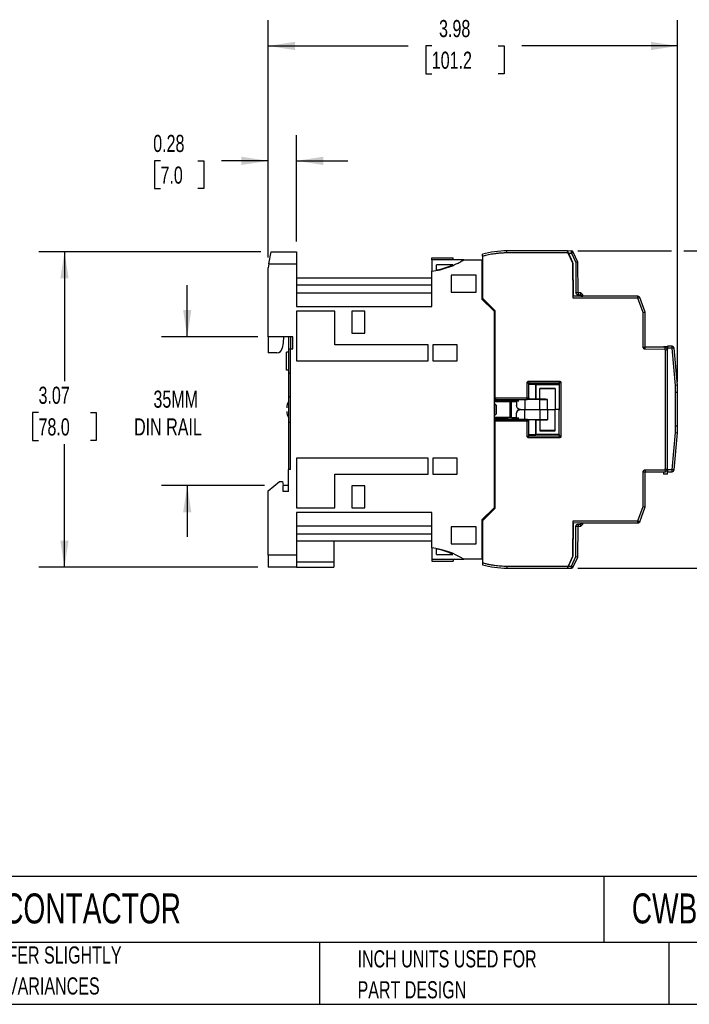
# Model space of a CAD drawing. Header units: inches. Extents: x 0.5 to 21.5, y 0.5 to 16.5.
# Tile 2 of 16: x 6.6 to 13.1, y 0.5 to 10.1. Entities that reach past the tile are written whole.
import ezdxf

# ---------------------------------------------------------------- set-up
doc = ezdxf.new("R2010")
doc.units = ezdxf.units.IN
doc.header["$LTSCALE"] = 2
doc.header["$MEASUREMENT"] = 0
doc.layers.add('DIMENSIONS', color=140, linetype='Continuous', lineweight=25)
doc.layers.add('TEXT', color=140, linetype='Continuous', lineweight=25)
doc.styles.add('SLDTEXTSTYLE0', font='TXT', dxfattribs={"width": 0.7})
doc.dimstyles.new('SLDDIMSTYLE0', dxfattribs={"dimtxt": 0.169922, "dimasz": 0.26, "dimexe": 0, "dimexo": 0.0625, "dimgap": 0.04248, "dimtad": 0, "dimtih": 1, "dimtoh": 1, "dimrnd": 1e-09, "dimzin": 12, "dimdsep": 46, "dimtxsty": 'SLDTEXTSTYLE0', "dimsah": 1, "dimcen": 0.09, "dimadec": 0, "dimazin": 3, "dimtfac": 1, "dimtmove": 0, "dimatfit": 0, "dimfxl": 0, "dimfrac": 2, "dimtolj": 1, "dimtzin": 12, "dimarcsym": 0})
doc.dimstyles.new('SLDDIMSTYLE1', dxfattribs={"dimtxt": 0.169922, "dimasz": 0.26, "dimexe": 0, "dimexo": 0.0625, "dimgap": 0.04248, "dimtad": 0, "dimtih": 1, "dimtoh": 1, "dimrnd": 1e-09, "dimzin": 12, "dimdsep": 46, "dimtxsty": 'SLDTEXTSTYLE0', "dimsah": 1, "dimcen": 0.09, "dimadec": 0, "dimazin": 3, "dimtfac": 1, "dimtofl": 0, "dimtmove": 0, "dimatfit": 3, "dimfxl": 0, "dimfrac": 2, "dimtolj": 1, "dimtzin": 12, "dimarcsym": 0})
doc.dimstyles.new('SLDDIMSTYLE2', dxfattribs={"dimtxt": 0.169922, "dimasz": 0.26, "dimexe": 0, "dimexo": 0.0625, "dimgap": 0.04248, "dimtad": 0, "dimtih": 1, "dimtoh": 1, "dimrnd": 1e-09, "dimdsep": 46, "dimtxsty": 'SLDTEXTSTYLE0', "dimsah": 1, "dimcen": 0.09, "dimadec": 0, "dimazin": 2, "dimtfac": 1, "dimtmove": 0, "dimatfit": 0, "dimfxl": 0, "dimfrac": 2, "dimtolj": 1, "dimtzin": 12, "dimarcsym": 0})

# ---------------------------------------------------------------- blocks, each defined once
blk = doc.blocks.new('SW_NOTE_0_3')
at = {"layer": 'TEXT', "color": 0, "char_height": 0.166667, "attachment_point": 1, "style": 'SLDTEXTSTYLE0'}
for s, insert in [('PART DIMENSIONS MAY DIFFER SLIGHTLY', (0, 0.2148)), ("DUE TO MANUFACTURER'S VARIANCES", (0, -0.0861))]:
    blk.add_mtext(s, dxfattribs=dict(at, insert=insert))
blk = doc.blocks.new('SW_NOTE_0_6')
at = {"layer": 'TEXT', "color": 0, "char_height": 0.166667, "attachment_point": 1, "style": 'SLDTEXTSTYLE0'}
for s, insert in [('INCH UNITS USED FOR', (0, 0.2148)), ('PART DESIGN', (0, -0.0861))]:
    blk.add_mtext(s, dxfattribs=dict(at, insert=insert))
blk = doc.blocks.new('_D')
at = {"layer": 'DIMENSIONS'}
for p, q in [((8.2122, 6.9971), (8.2122, 7.4971)), ((8.8996, 6.9971), (7.9622, 6.9971)), ((8.9624, 5.5482), (7.9622, 5.5482)), ((8.2122, 5.5482), (8.2122, 5.0482))]:
    blk.add_line(p, q, dxfattribs=at)
for points in [[(8.2122, 6.9971), (8.2522, 7.2571), (8.1722, 7.2571)], [(8.2122, 5.5482), (8.1722, 5.2882), (8.2522, 5.2882)]]:
    blk.add_solid(points, dxfattribs=at)
at = {"layer": 'DIMENSIONS', "char_height": 0.16667, "attachment_point": 1, "style": 'SLDTEXTSTYLE0'}
for s, insert in [('35MM', (7.8835, 6.4726)), ('DIN RAIL', (7.6954, 6.2025))]:
    blk.add_mtext(s, dxfattribs=dict(at, insert=insert))
blk = doc.blocks.new('_D_1')
at = {"layer": 'DIMENSIONS'}
for p, q in [((8.9274, 7.8238), (6.7683, 7.8238)), ((7.0183, 7.8238), (7.0183, 6.5659)), ((6.7659, 6.2578), (6.7088, 6.2578)), ((6.7088, 6.2578), (6.7088, 5.9877)), ((7.2708, 6.2578), (7.3279, 6.2578)), ((7.3279, 6.2578), (7.3279, 5.9877)), ((6.7088, 5.9877), (6.7659, 5.9877)), ((7.0183, 4.753), (7.0183, 5.9497)), ((7.3279, 5.9877), (7.2708, 5.9877)), ((8.8996, 4.753), (6.7683, 4.753))]:
    blk.add_line(p, q, dxfattribs=at)
for points in [[(7.0183, 7.8238), (6.9783, 7.5638), (7.0583, 7.5638)], [(7.0183, 4.753), (7.0583, 5.013), (6.9783, 5.013)]]:
    blk.add_solid(points, dxfattribs=at)
at = {"layer": 'DIMENSIONS', "char_height": 0.16667, "attachment_point": 1, "style": 'SLDTEXTSTYLE0'}
for s, insert in [('3.07', (6.7659, 6.5106)), ('78.0', (6.7659, 6.2025))]:
    blk.add_mtext(s, dxfattribs=dict(at, insert=insert))
blk = doc.blocks.new('_D_2')
at = {"layer": 'DIMENSIONS'}
for p, q in [((8.9996, 7.7663), (8.9996, 8.9584)), ((9.2752, 7.9238), (9.2752, 8.9584)), ((7.952, 8.7084), (7.8949, 8.7084)), ((7.8949, 8.7084), (7.8949, 8.4383)), ((8.3156, 8.7084), (8.3726, 8.7084)), ((8.3726, 8.7084), (8.3726, 8.4383)), ((8.9996, 8.7084), (8.5459, 8.7084)), ((9.2752, 8.7084), (9.7752, 8.7084)), ((7.8949, 8.4383), (7.952, 8.4383)), ((8.3726, 8.4383), (8.3156, 8.4383))]:
    blk.add_line(p, q, dxfattribs=at)
for points in [[(8.9996, 8.7084), (8.7396, 8.7484), (8.7396, 8.6684)], [(9.2752, 8.7084), (9.5352, 8.6684), (9.5352, 8.7484)]]:
    blk.add_solid(points, dxfattribs=at)
at = {"layer": 'DIMENSIONS', "char_height": 0.16667, "attachment_point": 1, "style": 'SLDTEXTSTYLE0'}
for s, insert in [('0.28', (7.8813, 8.9613)), ('7.0', (7.952, 8.6532))]:
    blk.add_mtext(s, dxfattribs=dict(at, insert=insert))
blk = doc.blocks.new('_D_3')
at = {"layer": 'DIMENSIONS'}
for p, q in [((8.9996, 7.7663), (8.9996, 10.0763)), ((12.9819, 6.5566), (12.9819, 10.0763)), ((8.9996, 9.8263), (10.3605, 9.8263)), ((10.5907, 9.8263), (10.5337, 9.8263)), ((10.5337, 9.8263), (10.5337, 9.5562)), ((11.237, 9.8263), (11.2941, 9.8263)), ((11.2941, 9.8263), (11.2941, 9.5562)), ((12.9819, 9.8263), (11.4673, 9.8263)), ((10.5337, 9.5562), (10.5907, 9.5562)), ((11.2941, 9.5562), (11.237, 9.5562))]:
    blk.add_line(p, q, dxfattribs=at)
for points in [[(8.9996, 9.8263), (9.2596, 9.7863), (9.2596, 9.8663)], [(12.9819, 9.8263), (12.7219, 9.8663), (12.7219, 9.7863)]]:
    blk.add_solid(points, dxfattribs=at)
at = {"layer": 'DIMENSIONS', "char_height": 0.16667, "attachment_point": 1, "style": 'SLDTEXTSTYLE0'}
for s, insert in [('3.98', (10.6614, 10.0792)), ('101.2', (10.5907, 9.7711))]:
    blk.add_mtext(s, dxfattribs=dict(at, insert=insert))
blk = doc.blocks.new('_D_4')
at = {"layer": 'DIMENSIONS'}
for p, q in [((12.011, 7.8317), (12.9219, 7.8317)), ((13.0419, 7.8317), (14.4917, 7.8317)), ((14.2417, 7.8317), (14.2417, 6.5659)), ((13.9893, 6.2578), (13.9322, 6.2578)), ((13.9322, 6.2578), (13.9322, 5.9877)), ((14.4942, 6.2578), (14.5512, 6.2578)), ((14.5512, 6.2578), (14.5512, 5.9877)), ((13.9322, 5.9877), (13.9893, 5.9877)), ((14.2417, 4.7451), (14.2417, 5.9497)), ((14.5512, 5.9877), (14.4942, 5.9877)), ((12.011, 4.7451), (14.4917, 4.7451))]:
    blk.add_line(p, q, dxfattribs=at)
for points in [[(14.2417, 7.8317), (14.2017, 7.5717), (14.2817, 7.5717)], [(14.2417, 4.7451), (14.2817, 5.0051), (14.2017, 5.0051)]]:
    blk.add_solid(points, dxfattribs=at)
at = {"layer": 'DIMENSIONS', "char_height": 0.16667, "attachment_point": 1, "style": 'SLDTEXTSTYLE0'}
for s, insert in [('3.09', (13.9893, 6.5106)), ('78.4', (13.9893, 6.2025))]:
    blk.add_mtext(s, dxfattribs=dict(at, insert=insert))

msp = doc.modelspace()

# ---------------------------------------------------------------- linework, layer by layer
for p, q in [((9.0065, 7.7057), (9.0274, 7.8238)), ((9.0274, 7.8238), (9.2752, 7.8238)), ((9.2752, 7.8238), (9.2752, 7.7057)), ((10.5901, 7.7648), (10.7988, 7.7648)), ((10.5901, 7.7451), (10.5901, 7.7648)), ((10.7988, 7.7451), (10.7988, 7.7648)), ((11.0842, 7.7798), (11.0842, 7.3711)), ((11.911, 7.8317), (11.3204, 7.8317)), ((11.3204, 7.812), (11.3204, 7.8317)), ((11.9202, 7.812), (11.3204, 7.812)), ((11.9083, 7.831), (11.9176, 7.8114)), ((11.9202, 7.812), (11.911, 7.8317)), ((11.9479, 7.8312), (11.9113, 7.831)), ((11.9176, 7.8114), (11.948, 7.8115)), ((11.964, 7.7132), (11.9176, 7.8114)), ((11.964, 7.7181), (11.9202, 7.812)), ((11.948, 7.8115), (11.9479, 7.8312)), ((11.9658, 7.82), (11.948, 7.8115)), ((11.948, 7.8115), (11.9916, 7.7195)), ((12.0112, 7.7239), (11.9658, 7.82)), ((9.0065, 7.7057), (8.9996, 7.6663)), ((8.9996, 6.9971), (8.9996, 7.6663)), ((9.0065, 7.7057), (9.2752, 7.7057)), ((9.2752, 7.7057), (9.2752, 7.2913)), ((10.5901, 7.7451), (10.5901, 7.6351)), ((10.9013, 7.7451), (10.5901, 7.7451)), ((10.6374, 7.6464), (10.6374, 7.6978)), ((10.7956, 7.6978), (10.6374, 7.6978)), ((10.9013, 7.7451), (11.0783, 7.7451)), ((11.0783, 7.7451), (11.0783, 7.3622)), ((11.0783, 7.6978), (11.0842, 7.6978)), ((11.9658, 7.373), (11.964, 7.7181)), ((11.964, 7.7132), (11.9657, 7.3923)), ((12.0112, 7.7239), (11.9916, 7.7195)), ((11.9916, 7.7195), (11.9931, 7.424)), ((12.0128, 7.4241), (12.0112, 7.7239)), ((10.5901, 7.2913), (10.5901, 7.6351)), ((10.7791, 7.5965), (10.7791, 7.4291)), ((11.0232, 7.5965), (10.7791, 7.5965)), ((11.0232, 7.4291), (11.0232, 7.5965)), ((11.0842, 7.5724), (11.0783, 7.5766)), ((10.5901, 7.5679), (9.2752, 7.5679)), ((9.2752, 7.5022), (10.5901, 7.5022)), ((10.5901, 7.4222), (9.2752, 7.4222)), ((10.7791, 7.4291), (11.0232, 7.4291)), ((12.0405, 7.3927), (11.9657, 7.3923)), ((12.0128, 7.4241), (11.9931, 7.424)), ((12.0403, 7.4242), (12.0128, 7.4241)), ((12.0128, 7.4241), (12.0129, 7.4044)), ((12.0129, 7.4044), (12.0323, 7.4045)), ((12.0403, 7.4242), (12.0323, 7.4045)), ((12.0323, 7.4045), (12.0405, 7.3964)), ((12.5942, 7.3927), (12.0374, 7.3927)), ((12.0601, 7.4046), (12.0403, 7.4242)), ((12.0601, 7.4046), (12.0405, 7.3964)), ((12.0405, 7.3964), (12.0405, 7.3927)), ((12.0405, 7.3927), (12.0602, 7.3928)), ((12.0602, 7.3928), (12.0601, 7.4046)), ((12.5942, 7.373), (12.5942, 7.3927)), ((12.6126, 7.3799), (12.5942, 7.373)), ((12.6669, 7.2352), (12.6126, 7.3799)), ((9.2752, 7.2913), (10.5901, 7.2913)), ((11.0783, 7.3622), (11.1964, 7.2441)), ((11.0842, 7.3711), (11.2043, 7.251)), ((12.5942, 7.373), (11.9658, 7.373)), ((12.6472, 7.2317), (12.5942, 7.373)), ((9.2752, 7.2441), (9.2752, 6.7628)), ((9.6492, 7.2441), (9.2752, 7.2441)), ((9.6492, 6.9163), (9.6492, 7.2441)), ((9.8145, 7.2441), (9.8145, 7.0325)), ((9.9405, 7.2441), (9.8145, 7.2441)), ((9.9405, 7.0325), (9.9405, 7.2441)), ((11.1964, 7.2441), (11.1964, 5.3327)), ((11.2043, 7.251), (11.2043, 6.4037)), ((12.6472, 7.2317), (12.6669, 7.2352)), ((12.6472, 6.8947), (12.6472, 7.2317)), ((12.6669, 6.8947), (12.6669, 7.2352)), ((9.2397, 6.9971), (8.9996, 6.9971)), ((8.9996, 6.9971), (8.9996, 6.8396)), ((9.1472, 6.9971), (9.1462, 6.938)), ((9.1964, 6.9971), (9.1964, 6.8789)), ((9.2161, 6.9971), (9.2161, 6.8789)), ((9.2397, 6.8789), (9.2397, 6.9971)), ((9.8145, 7.0325), (9.9405, 7.0325)), ((9.1462, 6.938), (9.1369, 6.8854)), ((10.5547, 6.9163), (9.6492, 6.9163)), ((10.5547, 6.7628), (10.5547, 6.9163)), ((10.8382, 6.9163), (10.6019, 6.9163)), ((10.6019, 6.9163), (10.6019, 6.7628)), ((10.8382, 6.7628), (10.8382, 6.9163)), ((12.8441, 6.9022), (12.8441, 6.8938)), ((12.8441, 6.9022), (12.8834, 6.9022)), ((12.9284, 6.9037), (12.8834, 6.9037)), ((12.8834, 6.9037), (12.8834, 6.884)), ((12.9284, 6.884), (12.9284, 6.9037)), ((9.0823, 6.8396), (8.9996, 6.8396)), ((9.1964, 6.8474), (9.1767, 6.8474)), ((9.1767, 6.6703), (9.1767, 6.8474)), ((9.1964, 6.8789), (9.1964, 6.6427)), ((9.1964, 6.8789), (9.2161, 6.8789)), ((9.2161, 5.7057), (9.2161, 6.8789)), ((9.2161, 6.8789), (9.2397, 6.8789)), ((12.6472, 6.8947), (12.6669, 6.8947)), ((12.6668, 6.875), (12.6669, 6.8947)), ((12.8566, 6.874), (12.6668, 6.875)), ((12.8648, 6.8937), (12.6669, 6.8947)), ((12.8566, 6.874), (12.8648, 6.8937)), ((12.8638, 6.8668), (12.8566, 6.874)), ((12.8638, 6.8668), (12.8834, 6.875)), ((12.8638, 5.7099), (12.8638, 6.8668)), ((12.8834, 6.875), (12.8648, 6.8937)), ((12.8834, 6.884), (12.8834, 6.875)), ((12.9284, 6.884), (12.8834, 6.884)), ((12.8834, 5.7018), (12.8834, 6.875)), ((12.948, 6.8857), (12.9284, 6.884)), ((12.9594, 6.5222), (12.9284, 6.884)), ((12.979, 6.5239), (12.948, 6.8857)), ((9.2752, 6.7628), (10.5547, 6.7628)), ((10.6019, 6.7628), (10.8382, 6.7628)), ((9.1964, 6.6703), (9.1767, 6.6703)), ((9.1964, 6.6427), (9.2161, 6.6427)), ((9.1964, 6.6427), (9.1964, 6.4113)), ((11.5187, 6.4031), (11.5187, 6.5488)), ((11.5187, 6.5488), (11.5344, 6.5488)), ((11.5344, 6.5645), (11.8309, 6.5645)), ((11.5344, 6.5645), (11.5344, 6.5488)), ((11.5344, 6.5488), (11.8309, 6.5488)), ((11.5344, 6.4031), (11.5344, 6.5488)), ((11.5344, 6.5488), (11.5348, 6.5484)), ((11.5348, 6.4028), (11.5348, 6.5484)), ((11.5348, 6.5477), (11.8304, 6.5477)), ((11.6033, 6.5315), (11.5348, 6.5315)), ((11.6033, 6.5315), (11.6033, 6.3876)), ((11.6035, 6.5315), (11.6033, 6.5315)), ((11.8304, 6.5315), (11.6035, 6.5315)), ((11.6035, 6.5315), (11.6038, 6.5312)), ((11.6038, 6.3881), (11.6038, 6.5312)), ((11.6038, 6.5312), (11.8309, 6.5312)), ((11.8309, 6.5488), (11.8304, 6.5483)), ((11.8304, 6.5483), (11.8304, 6.5314)), ((11.8309, 6.5645), (11.8309, 6.5488)), ((11.8466, 6.5488), (11.8309, 6.5488)), ((11.8309, 6.5488), (11.8309, 6.5313)), ((11.8309, 6.5312), (11.8309, 6.2884)), ((11.8309, 6.5312), (11.8352, 6.5312)), ((11.8466, 6.5488), (11.8466, 6.028)), ((12.979, 6.5239), (12.9594, 6.5222)), ((11.7915, 6.4944), (11.6419, 6.4944)), ((11.6419, 6.3881), (11.6419, 6.4944)), ((11.7915, 6.4944), (11.7915, 6.2884)), ((12.9622, 6.1303), (12.9622, 6.4566)), ((12.9622, 6.4566), (12.9819, 6.4566)), ((12.9819, 6.1303), (12.9819, 6.4566)), ((9.2161, 6.4113), (9.1964, 6.4113)), ((9.1964, 6.4113), (9.1964, 6.1655)), ((11.1964, 6.3868), (11.3323, 6.3868)), ((11.3902, 6.3682), (11.1964, 6.3682)), ((11.1964, 6.3671), (11.3519, 6.3671)), ((11.2161, 6.3297), (11.1964, 6.3494)), ((11.1964, 6.348), (11.2152, 6.3294)), ((11.2043, 6.4037), (11.2043, 6.4028)), ((11.2043, 6.4031), (11.5187, 6.4031)), ((11.2161, 6.3297), (11.2152, 6.3294)), ((11.2152, 6.2474), (11.2152, 6.3294)), ((11.2161, 6.3297), (11.2161, 6.2471)), ((11.2201, 6.3874), (11.5187, 6.3874)), ((11.2201, 6.3871), (11.2201, 6.3874)), ((11.2201, 6.3871), (11.3685, 6.3871)), ((11.3323, 6.3868), (11.3323, 6.3871)), ((11.3519, 6.3671), (11.3527, 6.3679)), ((11.3519, 6.2096), (11.3519, 6.3671)), ((11.3527, 6.2089), (11.3527, 6.3679)), ((11.3645, 6.3679), (11.4155, 6.3679)), ((11.3645, 6.2088), (11.3645, 6.3679)), ((11.3685, 6.3871), (11.5191, 6.387)), ((11.3902, 6.3871), (11.3902, 6.3682)), ((11.4155, 6.3681), (11.4155, 6.3278)), ((11.4942, 6.387), (11.4942, 6.2884)), ((11.5187, 6.4031), (11.5344, 6.4031)), ((11.5187, 6.3874), (11.5187, 6.4031)), ((11.5191, 6.387), (11.5187, 6.3874)), ((11.6419, 6.3875), (11.5214, 6.3875)), ((11.6033, 6.3876), (11.5223, 6.3876)), ((11.5344, 6.4031), (11.5348, 6.4028)), ((11.6038, 6.3881), (11.6033, 6.3876)), ((11.6419, 6.3881), (11.6038, 6.3881)), ((11.6419, 6.3875), (11.7167, 6.3875)), ((11.6419, 6.2884), (11.6419, 6.3875)), ((11.7167, 6.2884), (11.7167, 6.3875)), ((11.1964, 6.2288), (11.2152, 6.2474)), ((11.2161, 6.2471), (11.1964, 6.2274)), ((11.2161, 6.2471), (11.2152, 6.2474)), ((11.4155, 6.2087), (11.4155, 6.249)), ((11.4549, 6.2884), (11.4942, 6.2884)), ((11.4942, 6.2884), (11.6419, 6.2884)), ((11.4942, 6.1897), (11.4942, 6.2884)), ((11.6419, 6.2884), (11.7167, 6.2884)), ((11.6419, 6.2884), (11.6419, 6.1893)), ((11.7167, 6.2884), (11.7915, 6.2884)), ((11.7167, 6.2884), (11.7167, 6.1893)), ((11.8309, 6.2884), (11.7915, 6.2884)), ((11.7915, 6.0824), (11.7915, 6.2884)), ((11.8309, 6.2884), (11.8352, 6.2884)), ((11.8309, 6.0456), (11.8309, 6.2884)), ((9.1964, 6.1655), (9.2161, 6.1655)), ((9.1964, 6.1655), (9.1964, 5.7057)), ((11.3519, 6.2096), (11.1964, 6.2096)), ((11.1964, 6.2086), (11.3902, 6.2086)), ((11.3323, 6.19), (11.1964, 6.19)), ((11.2043, 6.1739), (11.2043, 6.1731)), ((11.5187, 6.1737), (11.2043, 6.1737)), ((11.2043, 6.1731), (11.2043, 5.3258)), ((11.2201, 6.1897), (11.2201, 6.1894)), ((11.2201, 6.1897), (11.3685, 6.1897)), ((11.5187, 6.1894), (11.2201, 6.1894)), ((11.3323, 6.1897), (11.3323, 6.19)), ((11.3527, 6.2089), (11.3519, 6.2096)), ((11.4155, 6.2088), (11.3645, 6.2088)), ((11.5191, 6.1897), (11.3685, 6.1897)), ((11.3902, 6.2086), (11.3902, 6.1897)), ((11.5187, 6.1894), (11.5191, 6.1897)), ((11.5187, 6.1737), (11.5187, 6.1894)), ((11.5187, 6.028), (11.5187, 6.1737)), ((11.5344, 6.1737), (11.5187, 6.1737)), ((11.6419, 6.1893), (11.5227, 6.1893)), ((11.6033, 6.1891), (11.5232, 6.1891)), ((11.5348, 6.174), (11.5344, 6.1737)), ((11.5344, 6.028), (11.5344, 6.1737)), ((11.5348, 6.0283), (11.5348, 6.174)), ((11.6038, 6.1887), (11.6033, 6.1891)), ((11.6033, 6.1891), (11.6033, 6.0456)), ((11.6038, 6.0456), (11.6038, 6.1887)), ((11.6038, 6.1887), (11.6419, 6.1887)), ((11.7167, 6.1893), (11.6419, 6.1893)), ((11.6419, 6.1887), (11.6419, 6.0824)), ((11.5348, 6.0456), (11.6033, 6.0456)), ((11.6033, 6.0456), (11.6038, 6.0456)), ((11.8309, 6.0456), (11.6038, 6.0456)), ((11.6419, 6.0824), (11.7915, 6.0824)), ((11.8304, 6.0456), (11.8304, 6.0285)), ((11.8309, 6.0456), (11.8309, 6.028)), ((12.9284, 5.7029), (12.9594, 6.0647)), ((12.948, 5.7012), (12.979, 6.063)), ((12.9594, 6.0647), (12.979, 6.063)), ((12.9622, 6.1303), (12.9819, 6.1303)), ((11.5187, 6.028), (11.5344, 6.028)), ((11.5344, 6.028), (11.5348, 6.0283)), ((11.5344, 6.0122), (11.5344, 6.028)), ((11.8309, 6.028), (11.5344, 6.028)), ((11.8309, 6.0122), (11.5344, 6.0122)), ((11.8304, 6.0291), (11.5348, 6.0291)), ((11.8309, 6.028), (11.8304, 6.0285)), ((11.8309, 6.0122), (11.8309, 6.028)), ((11.8466, 6.028), (11.8309, 6.028)), ((10.5547, 5.814), (9.2752, 5.814)), ((9.2752, 5.814), (9.2752, 5.3327)), ((10.5547, 5.6604), (10.5547, 5.814)), ((10.8382, 5.814), (10.6019, 5.814)), ((10.6019, 5.814), (10.6019, 5.6604)), ((10.8382, 5.6604), (10.8382, 5.814)), ((9.1964, 5.4892), (9.1964, 5.7057)), ((9.2161, 5.7057), (9.1964, 5.7057)), ((9.6492, 5.3327), (9.6492, 5.6604)), ((9.6492, 5.6604), (10.5547, 5.6604)), ((10.6019, 5.6604), (10.8382, 5.6604)), ((12.6472, 5.3451), (12.6472, 5.6821)), ((12.6472, 5.6821), (12.6669, 5.6821)), ((12.6668, 5.7018), (12.8566, 5.7028)), ((12.6668, 5.7018), (12.6669, 5.6821)), ((12.6669, 5.6821), (12.8648, 5.6831)), ((12.6669, 5.3415), (12.6669, 5.6821)), ((12.8047, 5.6826), (12.8047, 5.6828)), ((12.8441, 5.683), (12.8441, 5.6585)), ((12.8834, 5.6585), (12.8441, 5.6585)), ((12.8566, 5.7028), (12.8638, 5.7099)), ((12.8566, 5.7028), (12.8648, 5.6831)), ((12.8638, 5.7099), (12.8834, 5.7018)), ((12.8648, 5.6831), (12.8834, 5.7018)), ((12.9284, 5.7029), (12.8834, 5.7029)), ((12.8834, 5.7018), (12.8834, 5.6832)), ((12.8834, 5.6585), (12.8834, 5.6832)), ((12.8834, 5.6832), (12.9284, 5.6832)), ((12.948, 5.7012), (12.9284, 5.7029)), ((12.9284, 5.6832), (12.9284, 5.7029)), ((8.9996, 5.4971), (9.1108, 5.5876)), ((9.1108, 5.5876), (9.1383, 5.5876)), ((9.1383, 5.5876), (9.1453, 5.5482)), ((8.9996, 4.8711), (8.9996, 5.4971)), ((9.1453, 5.4892), (9.1453, 5.5482)), ((9.1964, 5.5482), (9.1453, 5.5482)), ((9.1964, 5.4892), (9.1453, 5.4892)), ((9.8145, 5.5443), (9.8145, 5.3327)), ((9.9405, 5.5443), (9.8145, 5.5443)), ((9.9405, 5.3327), (9.9405, 5.5443)), ((9.2752, 5.3327), (9.6492, 5.3327)), ((10.5901, 5.2854), (9.2752, 5.2854)), ((9.2752, 5.2854), (9.2752, 4.8711)), ((9.8145, 5.3327), (9.9405, 5.3327)), ((10.5901, 4.9416), (10.5901, 5.2854)), ((11.1964, 5.3327), (11.0783, 5.2146)), ((11.2043, 5.3258), (11.0842, 5.2057)), ((12.5942, 5.2037), (12.6472, 5.3451)), ((12.6126, 5.1968), (12.6669, 5.3415)), ((12.6472, 5.3451), (12.6669, 5.3415)), ((11.0783, 5.2146), (11.0783, 4.8317)), ((11.0842, 5.2057), (11.0842, 4.797)), ((11.964, 4.8587), (11.9658, 5.2037)), ((11.9657, 5.1844), (11.964, 4.8636)), ((12.0405, 5.184), (11.9657, 5.1844)), ((11.9658, 5.2037), (12.5942, 5.2037)), ((12.0323, 5.1723), (12.0405, 5.1804)), ((12.0374, 5.1841), (12.5942, 5.1841)), ((12.0405, 5.1804), (12.0405, 5.184)), ((12.0602, 5.1839), (12.0405, 5.184)), ((12.0405, 5.1804), (12.0601, 5.1721)), ((12.0601, 5.1721), (12.0602, 5.1839)), ((12.5942, 5.1841), (12.5942, 5.2037)), ((12.5942, 5.2037), (12.6126, 5.1968)), ((10.5901, 5.1545), (9.2752, 5.1545)), ((11.0232, 5.1476), (10.7791, 5.1476)), ((10.7791, 5.1476), (10.7791, 4.9803)), ((11.0232, 4.9803), (11.0232, 5.1476)), ((11.9916, 4.8573), (11.9931, 5.1528)), ((11.9931, 5.1528), (12.0128, 5.1527)), ((12.0112, 4.8529), (12.0128, 5.1527)), ((12.0129, 5.1724), (12.0128, 5.1527)), ((12.0128, 5.1527), (12.0403, 5.1525)), ((12.0129, 5.1724), (12.0323, 5.1723)), ((12.0323, 5.1723), (12.0403, 5.1525)), ((12.0403, 5.1525), (12.0601, 5.1721)), ((10.5901, 5.0746), (9.2752, 5.0746)), ((9.2752, 5.0089), (10.5901, 5.0089)), ((9.6374, 5.0089), (9.6374, 4.8041)), ((11.0783, 5.0002), (11.0842, 5.0043)), ((10.5901, 4.9416), (10.5901, 4.8317)), ((10.6374, 4.8789), (10.6374, 4.9304)), ((10.7791, 4.9803), (11.0232, 4.9803)), ((9.2752, 4.8711), (8.9996, 4.8711)), ((8.9996, 4.8711), (8.9996, 4.753)), ((9.2752, 4.8711), (9.2752, 4.753)), ((9.6374, 4.8041), (9.2752, 4.8041)), ((9.6374, 4.8041), (9.6374, 4.753)), ((10.5901, 4.8317), (10.5901, 4.812)), ((10.5901, 4.812), (10.7988, 4.812)), ((10.6374, 4.8789), (10.7956, 4.8789)), ((10.7988, 4.8317), (10.7988, 4.812)), ((11.0783, 4.8317), (10.9013, 4.8317)), ((11.0783, 4.8789), (11.0842, 4.8789)), ((11.964, 4.8636), (11.9176, 4.7654)), ((11.9202, 4.7648), (11.964, 4.8587)), ((11.948, 4.7652), (11.9916, 4.8573)), ((11.9658, 4.7568), (12.0112, 4.8529)), ((11.9916, 4.8573), (12.0112, 4.8529)), ((9.2752, 4.753), (8.9996, 4.753)), ((9.2752, 4.753), (9.6374, 4.753)), ((11.3204, 4.7648), (11.9202, 4.7648)), ((11.3204, 4.7648), (11.3204, 4.7451)), ((11.3204, 4.7451), (11.911, 4.7451)), ((11.9176, 4.7654), (11.9083, 4.7458)), ((11.911, 4.7451), (11.9202, 4.7648)), ((11.9113, 4.7457), (11.9479, 4.7455)), ((11.9176, 4.7654), (11.948, 4.7652)), ((11.9479, 4.7455), (11.948, 4.7652)), ((11.948, 4.7652), (11.9658, 4.7568))]:
    msp.add_line(p, q)
for centre, radius, start, end in [((11.3204, 6.9301), 0.9016, 90, 105.18929), ((11.948, 7.8115), 0.0197, 25.3, 90.3), ((12.5942, 7.373), 0.0197, 20.55605, 90), ((12.9284, 6.884), 0.0197, 4.89909, 90), ((9.0823, 6.8951), 0.0555, 270, 350), ((12.1945, 6.4566), 0.7874, 0, 4.89909), ((9.3067, 6.3061), 0.126, 151.04498, 180), ((11.5187, 6.4031), 0.0158, 270.08169, 359.91831), ((9.3067, 6.2706), 0.126, 180, 208.95502), ((11.5187, 6.1736), 0.0158, 0.08169, 89.91831), ((12.1945, 6.1303), 0.7874, 355.10091, 0), ((12.9284, 5.7029), 0.0197, 270, 355.10091), ((12.5942, 5.2037), 0.0197, 270, 339.44395), ((10.5054, 4.2064), 0.7402, 57.65897, 83.42248), ((11.3204, 5.6467), 0.9016, 254.81071, 270), ((11.948, 4.7652), 0.0197, 269.7, 334.7)]:
    msp.add_arc(centre, radius, start, end)
for centre, major_axis, ratio, start_param, end_param in [((11.2201, 6.4037), (0, -0.0158), 0.999391, 4.712389, 4.747296), ((11.2201, 6.4031), (0.0113, -0.0113), 0.965689, 3.944444, 5.480334), ((11.2201, 6.4028), (0, -0.0158), 0.999391, 4.712389, 6.283185), ((11.3645, 6.3679), (0.0118, 0), 0.005236, 1.570796, 3.136357), ((11.3902, 6.3678), (0.0787, 0), 0.005236, 0.91513, 1.570796), ((11.4549, 6.2545), (0, 0.0394), 0.999982, 0.374732, 1.570796), ((11.2201, 6.1739), (0, 0.0158), 0.999391, 0, 1.570796), ((11.2201, 6.1737), (0.0113, 0.0113), 0.965689, 0.802851, 2.338741), ((11.2201, 6.1731), (0, 0.0158), 0.999391, 1.53589, 1.570796), ((11.3645, 6.2089), (0.0118, 0), 0.005236, 3.146829, 4.712389), ((11.3902, 6.209), (0.0787, 0), 0.005236, 4.712389, 5.368055)]:
    msp.add_ellipse(centre, major_axis=major_axis, ratio=ratio, start_param=start_param, end_param=end_param)
for points, knots in [([(11.3204, 7.812), (11.3148, 7.812), (11.3034, 7.8119), (11.2863, 7.8114), (11.2692, 7.8106), (11.2522, 7.8094), (11.2352, 7.8079), (11.2182, 7.8061), (11.197, 7.8034), (11.1717, 7.7995), (11.1423, 7.794), (11.1131, 7.7875), (11.0939, 7.7824), (11.0842, 7.7798)], [0, 0, 0, 0, 0.071486, 0.142908, 0.214294, 0.28567, 0.357063, 0.4285, 0.500008, 0.625061, 0.749981, 0.874913, 1, 1, 1, 1]), ([(11.0842, 7.7798), (11.0842, 7.7851), (11.0842, 7.7903), (11.0842, 7.7979), (11.0842, 7.8002), (11.0842, 7.8002)], [0, 0, 0, 0, 0.5, 0.5, 1, 1, 1, 1]), ([(10.5901, 7.6351), (10.6455, 7.6415), (10.6993, 7.654), (10.7778, 7.6817), (10.8036, 7.6925), (10.841, 7.7106), (10.8533, 7.717), (10.8715, 7.7272), (10.8775, 7.7306), (10.8895, 7.7377), (10.8955, 7.7414), (10.9013, 7.7451)], [0, 0, 0, 0, 0.5, 0.5, 0.75, 0.75, 0.875, 0.875, 0.9375, 0.9375, 1, 1, 1, 1]), ([(10.6374, 7.6464), (10.6649, 7.6516), (10.6918, 7.6583), (10.7314, 7.671), (10.7445, 7.6757), (10.7703, 7.686), (10.7831, 7.6916), (10.7956, 7.6978)], [0, 0, 0, 0, 0.5, 0.5, 0.75, 0.75, 1, 1, 1, 1]), ([(12.0129, 7.4044), (12.0077, 7.4044), (12.0027, 7.4064), (11.9952, 7.4138), (11.9931, 7.4188), (11.9931, 7.424)], [0, 0, 0, 0, 0.5, 0.5, 1, 1, 1, 1]), ([(12.6668, 6.875), (12.666, 6.875), (12.6644, 6.8751), (12.6619, 6.8756), (12.6591, 6.8765), (12.656, 6.8781), (12.6529, 6.8807), (12.6503, 6.8838), (12.6485, 6.8873), (12.6474, 6.891), (12.6473, 6.8934), (12.6472, 6.8947)], [0, 0, 0, 0, 0.0796184, 0.1592696, 0.2401973, 0.368636, 0.5000685, 0.6285086, 0.7599424, 0.8792477, 1, 1, 1, 1]), ([(11.5187, 6.5488), (11.5187, 6.5495), (11.5188, 6.5508), (11.5192, 6.5527), (11.5199, 6.555), (11.5212, 6.5575), (11.5232, 6.56), (11.5257, 6.562), (11.5285, 6.5635), (11.5315, 6.5644), (11.5335, 6.5645), (11.5344, 6.5645)], [0, 0, 0, 0, 0.079597, 0.159223, 0.240129, 0.368602, 0.500069, 0.628543, 0.760011, 0.879282, 1, 1, 1, 1]), ([(11.8309, 6.5645), (11.8315, 6.5645), (11.8328, 6.5645), (11.8348, 6.5641), (11.837, 6.5634), (11.8396, 6.5621), (11.842, 6.56), (11.8441, 6.5575), (11.8455, 6.5547), (11.8464, 6.5518), (11.8465, 6.5498), (11.8466, 6.5488)], [0, 0, 0, 0, 0.079597, 0.159223, 0.240129, 0.368602, 0.500069, 0.628543, 0.760011, 0.879282, 1, 1, 1, 1]), ([(12.9622, 6.4566), (12.9621, 6.4621), (12.9621, 6.473), (12.9615, 6.4894), (12.9607, 6.5058), (12.9598, 6.5167), (12.9594, 6.5222)], [0, 0, 0, 0, 0.250057, 0.5, 0.749943, 1, 1, 1, 1]), ([(11.6419, 6.4944), (11.642, 6.4944), (11.6423, 6.4944), (11.6431, 6.4943), (11.6443, 6.4943), (11.6467, 6.4942), (11.651, 6.4941), (11.6589, 6.494), (11.6695, 6.4939), (11.6833, 6.4939), (11.6993, 6.4938), (11.7167, 6.4938), (11.7341, 6.4938), (11.75, 6.4939), (11.7639, 6.4939), (11.7745, 6.494), (11.7824, 6.4941), (11.7874, 6.4942), (11.7905, 6.4943), (11.7912, 6.4944), (11.7915, 6.4944)], [0, 0, 0, 0, 0.023249, 0.046395, 0.069551, 0.092834, 0.15062, 0.208495, 0.277599, 0.346795, 0.423365, 0.500028, 0.576598, 0.653261, 0.722365, 0.791562, 0.849347, 0.907222, 0.953589, 1, 1, 1, 1]), ([(11.4549, 6.2884), (11.4536, 6.2884), (11.451, 6.2885), (11.4472, 6.2891), (11.4437, 6.2899), (11.4405, 6.291), (11.4376, 6.2923), (11.435, 6.2938), (11.4326, 6.2953), (11.4305, 6.2968), (11.4287, 6.2983), (11.4256, 6.3012), (11.4218, 6.3059), (11.4182, 6.3129), (11.4159, 6.3203), (11.4156, 6.3253), (11.4155, 6.3278)], [0, 0, 0, 0, 0.064571, 0.125932, 0.184081, 0.239018, 0.290745, 0.339259, 0.384563, 0.426655, 0.465537, 0.501208, 0.631162, 0.757585, 0.880517, 1, 1, 1, 1]), ([(11.5348, 6.4028), (11.5348, 6.4021), (11.5347, 6.4008), (11.5343, 6.3988), (11.5336, 6.3966), (11.5323, 6.3941), (11.5303, 6.3916), (11.5278, 6.3895), (11.525, 6.3881), (11.522, 6.3872), (11.5201, 6.3871), (11.5191, 6.387)], [0, 0, 0, 0, 0.0796167, 0.159249, 0.2401488, 0.3685781, 0.4999952, 0.6284318, 0.7598909, 0.8792024, 1, 1, 1, 1]), ([(11.7167, 6.3875), (11.7149, 6.3875), (11.7112, 6.3875), (11.7058, 6.3875), (11.7004, 6.3875), (11.6951, 6.3875), (11.687, 6.3876), (11.6765, 6.3876), (11.6648, 6.3877), (11.6551, 6.3878), (11.6487, 6.3879), (11.6449, 6.388), (11.6427, 6.388), (11.6422, 6.3881), (11.6419, 6.3881)], [0, 0, 0, 0, 0.048405, 0.096436, 0.14435, 0.192409, 0.24087, 0.370365, 0.50004, 0.629536, 0.759214, 0.839638, 0.919498, 1, 1, 1, 1]), ([(11.4155, 6.249), (11.4155, 6.2502), (11.4156, 6.2527), (11.4162, 6.2564), (11.417, 6.2601), (11.4183, 6.2637), (11.4199, 6.2673), (11.4219, 6.2707), (11.4243, 6.2739), (11.4271, 6.277), (11.4306, 6.2802), (11.4351, 6.2832), (11.4407, 6.2859), (11.4474, 6.288), (11.4523, 6.2882), (11.4549, 6.2884)], [0, 0, 0, 0, 0.059363, 0.119586, 0.180675, 0.242637, 0.305475, 0.369196, 0.433805, 0.499306, 0.573801, 0.661123, 0.761269, 0.874231, 1, 1, 1, 1]), ([(11.5348, 6.174), (11.5348, 6.1748), (11.5347, 6.1764), (11.5341, 6.1788), (11.5332, 6.181), (11.532, 6.1831), (11.5304, 6.185), (11.5285, 6.1867), (11.5264, 6.188), (11.5241, 6.189), (11.5216, 6.1896), (11.5199, 6.1897), (11.5191, 6.1897)], [0, 0, 0, 0, 0.0965854, 0.1939115, 0.2919852, 0.3908136, 0.4904034, 0.5907612, 0.6918935, 0.7938067, 0.8965068, 1, 1, 1, 1]), ([(11.6419, 6.1887), (11.642, 6.1887), (11.6423, 6.1887), (11.6432, 6.1888), (11.6445, 6.1888), (11.6461, 6.1888), (11.6493, 6.1889), (11.6551, 6.189), (11.6648, 6.1891), (11.6765, 6.1892), (11.6881, 6.1892), (11.6986, 6.1893), (11.7076, 6.1893), (11.7136, 6.1893), (11.7167, 6.1893)], [0, 0, 0, 0, 0.048407, 0.096439, 0.144355, 0.192415, 0.240878, 0.370375, 0.500052, 0.629547, 0.759222, 0.839643, 0.919501, 1, 1, 1, 1]), ([(11.7167, 6.083), (11.7149, 6.083), (11.7112, 6.083), (11.7058, 6.083), (11.7004, 6.083), (11.6951, 6.083), (11.687, 6.0829), (11.6765, 6.0829), (11.6648, 6.0828), (11.6551, 6.0827), (11.6487, 6.0826), (11.6449, 6.0825), (11.6427, 6.0824), (11.6422, 6.0824), (11.6419, 6.0824)], [0, 0, 0, 0, 0.048405, 0.096436, 0.14435, 0.192409, 0.24087, 0.370365, 0.50004, 0.629536, 0.759214, 0.839638, 0.919498, 1, 1, 1, 1]), ([(11.7915, 6.0824), (11.7914, 6.0824), (11.7911, 6.0824), (11.7902, 6.0825), (11.7889, 6.0825), (11.7872, 6.0825), (11.784, 6.0826), (11.7783, 6.0827), (11.7685, 6.0828), (11.7569, 6.0829), (11.7453, 6.0829), (11.7348, 6.083), (11.7258, 6.083), (11.7197, 6.083), (11.7167, 6.083)], [0, 0, 0, 0, 0.048407, 0.096439, 0.144355, 0.192415, 0.240878, 0.370375, 0.500052, 0.629547, 0.759222, 0.839643, 0.919501, 1, 1, 1, 1]), ([(12.9594, 6.0647), (12.9598, 6.0702), (12.9607, 6.0811), (12.9615, 6.0975), (12.9621, 6.1139), (12.9621, 6.1248), (12.9622, 6.1303)], [0, 0, 0, 0, 0.250057, 0.5, 0.749943, 1, 1, 1, 1]), ([(11.5344, 6.0122), (11.5338, 6.0123), (11.5325, 6.0123), (11.5305, 6.0127), (11.5283, 6.0134), (11.5258, 6.0147), (11.5233, 6.0168), (11.5212, 6.0193), (11.5198, 6.0221), (11.5189, 6.025), (11.5188, 6.027), (11.5187, 6.028)], [0, 0, 0, 0, 0.079597, 0.159223, 0.240129, 0.368602, 0.500069, 0.628543, 0.760011, 0.879282, 1, 1, 1, 1]), ([(11.8466, 6.028), (11.8466, 6.0273), (11.8465, 6.026), (11.8461, 6.0241), (11.8454, 6.0218), (11.8441, 6.0193), (11.8421, 6.0168), (11.8396, 6.0147), (11.8368, 6.0133), (11.8338, 6.0124), (11.8319, 6.0123), (11.8309, 6.0122)], [0, 0, 0, 0, 0.0795968, 0.1592228, 0.2401291, 0.3686016, 0.5000689, 0.6285428, 0.7600114, 0.8792821, 1, 1, 1, 1]), ([(12.6472, 5.6821), (12.6473, 5.6829), (12.6473, 5.6845), (12.6478, 5.687), (12.6487, 5.6898), (12.6503, 5.6929), (12.6528, 5.696), (12.656, 5.6986), (12.6594, 5.7004), (12.6631, 5.7016), (12.6656, 5.7017), (12.6668, 5.7018)], [0, 0, 0, 0, 0.079618, 0.15927, 0.240197, 0.368636, 0.500069, 0.628509, 0.759942, 0.879248, 1, 1, 1, 1]), ([(11.9931, 5.1528), (11.9931, 5.1536), (11.9932, 5.1553), (11.9937, 5.1577), (11.9946, 5.1605), (11.9963, 5.1637), (11.9988, 5.1668), (12.002, 5.1693), (12.0055, 5.1711), (12.0092, 5.1722), (12.0117, 5.1723), (12.0129, 5.1724)], [0, 0, 0, 0, 0.080115, 0.159741, 0.240152, 0.369781, 0.500092, 0.629721, 0.760033, 0.87985, 1, 1, 1, 1]), ([(10.7956, 4.8789), (10.7707, 4.8914), (10.7448, 4.9015), (10.6917, 4.9185), (10.6647, 4.9252), (10.6374, 4.9304)], [0, 0, 0, 0, 0.5, 0.5, 1, 1, 1, 1]), ([(10.5901, 4.8317), (10.6455, 4.8317), (10.6993, 4.8317), (10.7778, 4.8317), (10.8036, 4.8317), (10.841, 4.8317), (10.8533, 4.8317), (10.8715, 4.8317), (10.8775, 4.8317), (10.8895, 4.8317), (10.8955, 4.8317), (10.9013, 4.8317)], [0, 0, 0, 0, 0.5, 0.5, 0.75, 0.75, 0.875, 0.875, 0.9375, 0.9375, 1, 1, 1, 1]), ([(11.0842, 4.797), (11.0897, 4.7955), (11.1007, 4.7925), (11.1173, 4.7884), (11.134, 4.7847), (11.1507, 4.7812), (11.1675, 4.7781), (11.1843, 4.7753), (11.2055, 4.7722), (11.2309, 4.7691), (11.2607, 4.7666), (11.2905, 4.7651), (11.3105, 4.7649), (11.3204, 4.7648)], [0, 0, 0, 0, 0.071486, 0.142908, 0.214294, 0.28567, 0.357063, 0.4285, 0.500008, 0.625061, 0.749981, 0.874913, 1, 1, 1, 1]), ([(11.0842, 4.797), (11.0842, 4.7917), (11.0842, 4.7865), (11.0842, 4.7789), (11.0842, 4.7766), (11.0842, 4.7766)], [0, 0, 0, 0, 0.5, 0.5, 1, 1, 1, 1])]:
    msp.add_open_spline(points, degree=3, knots=knots)
at = {"layer": 'TEXT'}
for p, q in [((21.5, 1.7422), (0.5, 1.7422)), ((12.2645, 1.7422), (12.2645, 1.1)), ((21.5, 1.1), (0.5, 1.1)), ((9.4997, 1.1), (9.4997, 0.5)), ((12.8961, 1.1), (12.8961, 0.5)), ((0.5, 0.5), (21.5, 0.5))]:
    msp.add_line(p, q, dxfattribs=at)

# ---------------------------------------------------------------- block references
for name, p in [('SW_NOTE_0_3', (4.3401, 0.8482)), ('SW_NOTE_0_6', (9.8685, 0.8109))]:
    msp.add_blockref(name, p, dxfattribs=at)

# ---------------------------------------------------------------- texts
at = {"layer": 'TEXT', "char_height": 0.291667, "attachment_point": 1, "style": 'SLDTEXTSTYLE0'}
for s, insert in [('WEG ELECTRIC CWBS SERIES IEC SAFETY CONTACTOR', (0.6272, 1.5788)), ('CWBS9-33-30C03', (12.536, 1.5788))]:
    msp.add_mtext(s, dxfattribs=dict(at, insert=insert))

# ---------------------------------------------------------------- dimensions: what is measured, and where the dimension line sits
at = {"layer": 'DIMENSIONS'}
for base, p2, dimstyle, picture, middle in [((12.9819, 9.8263), (12.9819, 6.4566), 'SLDDIMSTYLE1', '_D_3', (10.9139, 9.8263)), ((9.2752, 8.7084), (9.2752, 7.8238), 'SLDDIMSTYLE2', '_D_2', (8.1338, 8.7084))]:
    dim = msp.add_linear_dim(base=base, p1=(8.9996, 7.6663), p2=p2, dimstyle=dimstyle, dxfattribs=at)
    dim.commit()
    dim.dimension.update_dxf_attribs({"geometry": picture, "text_midpoint": middle, "dimtype": 160})
for base, p1, p2, picture, middle in [((7.0183, 4.753), (9.0274, 7.8238), (8.9996, 4.753), '_D_1', (7.0183, 6.2578)), ((14.2417, 4.7451), (11.911, 7.8317), (11.911, 4.7451), '_D_4', (14.2417, 6.2578))]:
    dim = msp.add_linear_dim(base=base, p1=p1, p2=p2, angle=90, dimstyle='SLDDIMSTYLE1', dxfattribs=at)
    dim.commit()
    dim.dimension.update_dxf_attribs({"geometry": picture, "text_midpoint": middle, "dimtype": 160})
dim = msp.add_linear_dim(base=(8.2122, 5.5482), p1=(8.9996, 6.9971), p2=(9.0624, 5.5482), angle=90, text='35MM\\PDIN RAIL', dimstyle='SLDDIMSTYLE0', dxfattribs=at)
dim.commit()
dim.dimension.update_dxf_attribs({"geometry": '_D', "text_midpoint": (8.2122, 6.2578), "dimtype": 160})

doc.saveas('drawing.dxf')
